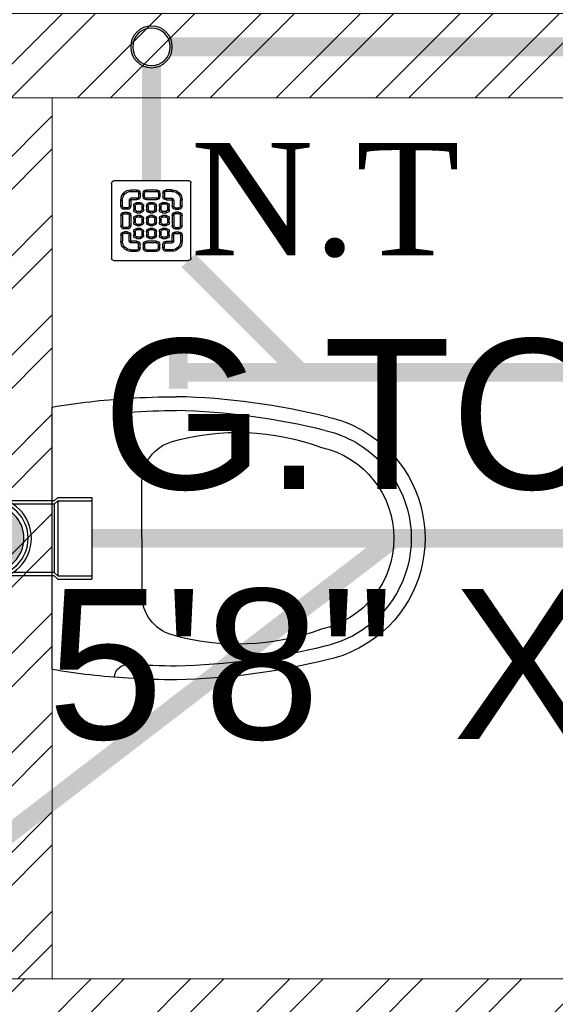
# Model space of a CAD drawing. Header units: inches. Extents: x 119662 to 158499, y 12149 to 20675.
# Tile 15 of 97: x 121752 to 121781, y 19448 to 19500. Entities that reach past the tile are written whole.
import ezdxf

# ---------------------------------------------------------------- set-up
doc = ezdxf.new("R2010")
doc.units = ezdxf.units.IN
doc.header["$MEASUREMENT"] = 0
doc.layers.add('PD_025_TEXT', color=61, linetype='Continuous')
for name, color, linetype, lineweight in [('PD_BRICK WALL_115', 134, 'Continuous', 30), ('PD_FIXTURE', 21, 'Continuous', 25), ('PD_HATCH', 45, 'Continuous', 9), ('PP- 50DIA Soil Waste Sewer pipe', 54, 'Continuous', 25), ('PP- 75DIA Soil Waste Sewer pipe', 90, 'Continuous', 9), ('PP-Soil Pipe', 1, 'Continuous', 25), ('PP-SWP', 1, 'Continuous', 25), ('PP-TEXT', 7, 'Continuous', 40), ('PP-WWP', 3, 'Continuous', 25)]:
    doc.layers.add(name, color=color, linetype=linetype, lineweight=lineweight)
doc.styles.add('Arial', font='GOTHIC.TTF')
doc.styles.add('style1', font='arial.ttf', dxfattribs={"height": 500})
doc.styles.add('TIMES NEW ROMAN', font='times.ttf', dxfattribs={"height": 4})
doc.dimstyles.new('PP-DIM', dxfattribs={"dimtxt": 4, "dimasz": 1, "dimexe": 1, "dimexo": 1, "dimgap": 0.09, "dimtad": 0, "dimdec": 1, "dimzin": 0, "dimdsep": 46, "dimlunit": 4, "dimtxsty": 'TIMES NEW ROMAN', "dimblk": 'ARCHTICK', "dimcen": 0.09, "dimdle": 1, "dimclrd": 256, "dimclre": 256, "dimclrt": 256, "dimadec": 0, "dimazin": 0, "dimtfac": 1, "dimtdec": 4, "dimtofl": 0, "dimtmove": 1, "dimatfit": 3, "dimfxl": 1, "dimtolj": 1, "dimtzin": 0, "dimlwd": -1, "dimlwe": -1, "dimarcsym": 0})

# ---------------------------------------------------------------- blocks, each defined once
blk = doc.blocks.new('A$C24556D30')
at = {"color": 8}
for p, q in [((170.0000553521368, 400.0000540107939), (170.0000553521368, 20.00005401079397)), ((300.0000553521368, 210.000054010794), (300.0000553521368, 292.2294342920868)), ((300.0000553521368, 210.000054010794), (300.0000553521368, 127.7706737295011))]:
    blk.add_line(p, q, dxfattribs=at)
for points in [[(569.74867281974, 385.5564478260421, 0.0549045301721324), (350.0000553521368, 415.000054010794, 0.0549045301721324)], [(279.8877858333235, 412.5391608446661, 0.027530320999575), (170.0000553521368, 400.0000540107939, 0.027530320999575)], [(564.9384326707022, 366.1435245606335, 0.0549045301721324), (349.5301892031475, 395.0055741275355, 0.0549045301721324)], [(300.0000553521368, 210.000054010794), (300.0000553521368, 290.000054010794, 0.7043924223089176)], [(300.0000553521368, 210.000054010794), (300.0000553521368, 130.0000540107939, -0.7043924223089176)], [(564.9384326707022, 53.85658346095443, -0.0549045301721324), (349.5301892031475, 24.99453389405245, -0.0549045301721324)], [(569.74867281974, 34.44366019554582, -0.0549045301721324), (350.0000553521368, 5.000054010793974, -0.0549045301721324)], [(170.0000553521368, 20.00005401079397, 0.0275303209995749), (279.8877858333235, 7.460947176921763, 0.0275303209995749)]]:
    blk.add_lwpolyline(points, format="xyb", dxfattribs=at)
for centre, radius, start, end in [((350.0000553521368, -584.9999459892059), 1000, 90, 94.02043563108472), ((279.9358992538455, 412.5424842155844), 20, 184.5904764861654, 273.8822723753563), ((350.0000553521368, -584.9999459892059), 980, 90, 94.02043563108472), ((530.0000553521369, 210.000054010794), 180, 59.99999999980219, 77.24246783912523), ((439.0485481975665, 15.1852102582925), 348.1009654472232, 69.7009941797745, 105.9249351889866), ((530.0000553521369, 210.000054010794), 160, 59.99999999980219, 77.24246783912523), ((530.0000553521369, 210.000054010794), 180, 0, 59.99999999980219), ((360.0000553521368, 292.2294342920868), 60, 105.9249351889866, 180), ((530.0000553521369, 210.000054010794), 160, 0, 59.99999999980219), ((530.0000553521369, 210.000054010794), 135, 0, 77.24246783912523), ((530.0000553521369, 210.000054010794), 135, 282.7575321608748, 0), ((530.0000553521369, 210.000054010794), 160, 300.0000000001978, 0), ((530.0000553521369, 210.000054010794), 180, 300.0000000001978, 0), ((360.0000553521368, 127.7706737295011), 60, 180, 254.0750648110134), ((439.0485481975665, 404.8148977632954), 348.1009654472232, 254.0750648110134, 290.2990058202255), ((530.0000553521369, 210.000054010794), 160, 282.7575321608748, 300.0000000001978), ((530.0000553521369, 210.000054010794), 180, 282.7575321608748, 300.0000000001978), ((279.9358992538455, 7.457623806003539), 20, 86.1177276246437, 175.4095235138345), ((350.0000553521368, 1005.000054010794), 980, 265.9795643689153, 270), ((350.0000553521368, 1005.000054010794), 1000, 265.9795643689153, 270)]:
    blk.add_arc(centre, radius, start, end, dxfattribs=at)
blk = doc.blocks.new('FIRST FLOOR')
at = {"layer": 'PD_HATCH', "lineweight": 5}
h = blk.add_hatch(dxfattribs=at)
h.set_pattern_fill('ANSI32', color=251, scale=10)
h.set_pattern_definition([(45, (139238.8868120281, 19346.37163246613), (-2.651650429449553, 2.651650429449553), []), (45, (139240.6545789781, 19346.37163246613), (-2.651650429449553, 2.651650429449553), [])])
h.paths.add_polyline_path([(139249.6576681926, 19348.45361296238), (139206.4076681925, 19348.45361296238), (139206.4076681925, 19343.95361296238), (139249.6576681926, 19343.95361296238)])
h.paths.add_polyline_path([(139164.4076681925, 19348.45361296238), (139121.1576681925, 19348.45361296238), (139121.1576681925, 19343.95361296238), (139164.4076681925, 19343.95361296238)], flags=17)
h.paths.add_polyline_path([(139207.6576681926, 19260.7536129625), (139207.6576681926, 19265.25361296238), (139121.1576681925, 19265.25361296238), (139121.1576681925, 19420.75361296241), (139044.1576681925, 19420.75361296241), (139044.1576681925, 19364.75361296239), (139082.1576681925, 19364.75361296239), (139082.1576681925, 19369.25361296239), (139048.6576681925, 19369.25361296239), (139048.6576681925, 19416.25361296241), (139116.6576681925, 19416.25361296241), (139116.6576681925, 19369.25361296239), (139112.1576681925, 19369.25361296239), (139112.1576681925, 19364.75361296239), (139116.6576681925, 19364.75361296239), (139116.6576681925, 19316.75361296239), (139112.1576681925, 19316.75361296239), (139112.1576681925, 19312.2536129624), (139116.6576681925, 19312.25361296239), (139116.6576681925, 19265.25361296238), (139060.6576681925, 19265.25361296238), (139060.6576681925, 19260.75361296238), (139194.1576733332, 19260.75361296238), (139194.1576733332, 19254.75361296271), (139198.6576733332, 19254.7536129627), (139198.6576733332, 19260.75361296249)])
h.paths.add_polyline_path([(139249.6576681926, 19265.25361296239), (139249.6576681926, 19260.75361296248), (139411.6576681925, 19260.75361296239), (139411.6576681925, 19265.25361296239), (139258.6576681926, 19265.25361296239), (139258.6576681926, 19354.75361296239), (139318.6576681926, 19354.75361296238), (139318.6576681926, 19330.75361296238), (139323.1576681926, 19330.75361296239), (139323.1576681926, 19354.75361296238), (139402.6576681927, 19354.75361296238), (139402.6576681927, 19326.75361296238), (139407.1576681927, 19326.75361296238), (139407.1576681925, 19485.75361296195), (139411.6576681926, 19485.75361296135), (139411.6576681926, 19490.25361296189), (139402.6576681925, 19490.25361296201), (139402.6576681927, 19363.75361296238), (139258.6576681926, 19363.75361296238), (139258.6576681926, 19579.7535885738), (139249.6576681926, 19579.7535885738)])
h = blk.add_hatch(dxfattribs=at)
h.set_pattern_fill('ANSI32', color=251, scale=10)
h.set_pattern_definition([(45, (165803.1265799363, 37468.14043095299), (-2.651650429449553, 2.651650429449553), []), (45, (165804.8943468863, 37468.14043095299), (-2.651650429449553, 2.651650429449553), [])])
h.paths.add_polyline_path([(139780.6576681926, 19570.7536129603), (139774.6576681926, 19570.7536129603), (139774.6576681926, 19542.1286129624), (139780.6576681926, 19542.1286129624)])
h.paths.add_polyline_path([(139780.6576681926, 19542.1286129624), (139774.6576681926, 19542.1286129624), (139774.6576681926, 19504.50361296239), (139780.6576681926, 19504.50361296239)])
h.paths.add_polyline_path([(139780.6576681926, 19504.50361296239), (139774.6576681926, 19504.50361296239), (139774.6576681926, 19466.87861296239), (139780.6576681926, 19466.87861296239)])
h.paths.add_polyline_path([(139054.6576681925, 19416.25361296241), (139048.6576681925, 19416.25361296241), (139048.6576681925, 19369.25361296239), (139054.6576681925, 19369.25361296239)])
at = {"layer": 'PD_BRICK WALL_115', "color": 251, "lineweight": 5}
blk.add_line((139054.6576681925, 19416.25361296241), (139054.6576681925, 19369.25361296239), dxfattribs=at)
blk.add_lwpolyline([(139060.6576681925, 19265.25361296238), (139116.6576681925, 19265.25361296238), (139116.6576681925, 19312.25361296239), (139112.1576681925, 19312.2536129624), (139112.1576681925, 19316.75361296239), (139116.6576681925, 19316.75361296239), (139116.6576681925, 19364.75361296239), (139112.1576681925, 19364.75361296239), (139112.1576681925, 19369.25361296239), (139116.6576681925, 19369.25361296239), (139116.6576681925, 19416.25361296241), (139048.6576681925, 19416.25361296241), (139048.6576681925, 19369.25361296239), (139082.1576681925, 19369.25361296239), (139082.1576681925, 19364.75361296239), (139044.1576681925, 19364.75361296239), (139044.1576681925, 19420.75361296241), (139121.1576681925, 19420.75361296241)], dxfattribs=at)
at = {"layer": 'PD_FIXTURE', "color": 251, "ltscale": 12, "xscale": -0.03684210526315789, "yscale": 0.03684210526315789, "zscale": 0.03684210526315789, "rotation": 180}
blk.add_blockref('A$C24556D30', (139048.3945082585, 19400.49045705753), dxfattribs=at)
at = {"layer": 'PD_025_TEXT', "color": 251, "insert": (139018.1197398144, 19403.37834374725), "char_height": 8, "width": 128.4952190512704, "attachment_point": 1, "style": 'style1'}
blk.add_mtext('\\pi39.197;G.TOILET\\P\\pi36.269;5\'8" X 3\'11"', dxfattribs=at)
blk = doc.blocks.new('PP-GRATING')
at = {"linetype": 'Continuous'}
for p, q in [((-49.72758152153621, 52.85331521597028), (49.72758152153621, 52.85331521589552)), ((-53.13747282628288, -49.44342391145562), (-53.13747282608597, 49.44342391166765)), ((-27.56328804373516, 40.69137005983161), (-27.56328804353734, 38.6454352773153)), ((-19.60687500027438, 40.69137005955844), (-27.56328705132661, 40.69137005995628)), ((-19.60687500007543, 38.6454352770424), (-19.60687500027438, 40.69137005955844)), ((-7.103939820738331, 38.64543329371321), (-7.103939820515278, 40.69136807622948)), ((-7.103940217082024, 40.6913679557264), (6.535625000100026, 40.6913679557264)), ((6.535625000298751, 40.6913680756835), (6.535625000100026, 38.64543329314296)), ((19.03855978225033, 40.69137005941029), (26.99497183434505, 40.69137005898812)), ((19.03855978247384, 38.64543527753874), (19.03855978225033, 40.69137005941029)), ((26.99497282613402, 40.69137005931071), (26.99497282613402, 38.64543527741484)), ((52.56915760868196, 50.01173912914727), (52.5691576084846, -48.87510869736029)), ((-38.92959239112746, 27.27913092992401), (-40.9755271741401, 27.27913092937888)), ((-40.9755271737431, 27.27913152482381), (-40.9755271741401, 19.32271800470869)), ((-38.92959239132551, 27.2791315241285), (-38.92959239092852, 19.32271800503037)), ((-29.83654891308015, 19.32271788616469), (-29.83654891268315, 27.27913104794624)), ((-27.79061413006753, 27.27913104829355), (-29.83654891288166, 27.27913092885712)), ((-27.79061413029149, 19.32271788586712), (-27.79061413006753, 27.27913104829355)), ((-19.60687500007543, 38.6454352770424), (-27.56328705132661, 38.6454352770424)), ((-27.56328804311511, 29.55239179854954), (-27.56328804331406, 27.5064570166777)), ((-27.56328804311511, 29.55239179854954), (-19.60687539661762, 29.55239179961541)), ((-27.56328804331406, 27.5064570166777), (-19.60687539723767, 27.50645701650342)), ((-19.60687539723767, 27.50645701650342), (-19.60687539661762, 29.55239179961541)), ((-17.3336141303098, 31.82565266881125), (-17.33361413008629, 36.37217436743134)), ((-15.28767934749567, 36.37217433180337), (-17.3336141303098, 36.37217433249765)), ((-17.3336141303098, 31.82565266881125), (-15.2876793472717, 31.82565266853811)), ((-15.2876793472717, 31.82565266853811), (-15.28767934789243, 36.37217436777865)), ((-11.42313586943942, 36.37217242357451), (-11.42313586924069, 31.8256507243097)), ((-9.377201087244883, 36.37217242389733), (-11.42313586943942, 36.37217242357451)), ((-11.42313586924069, 31.82565076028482), (-9.377201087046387, 31.82565072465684)), ((-9.377201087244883, 36.37217242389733), (-9.377201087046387, 31.82565072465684)), ((-7.103940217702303, 38.64543317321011), (6.535625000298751, 38.64543317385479)), ((-7.103940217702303, 29.55238981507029), (6.535625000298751, 29.55238981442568)), ((-7.103940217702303, 29.55238981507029), (-7.103940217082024, 27.50645503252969)), ((-7.103940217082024, 27.50645503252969), (6.535625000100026, 27.50645503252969)), ((6.535625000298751, 29.55238981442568), (6.535625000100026, 27.50645503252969)), ((8.808885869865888, 31.82565068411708), (8.808885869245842, 36.37217230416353)), ((10.85482065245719, 36.37217219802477), (8.808885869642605, 36.37217219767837)), ((8.808885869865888, 31.82565068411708), (10.85482065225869, 31.82565068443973)), ((10.85482065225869, 31.82565068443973), (10.85482065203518, 36.37217230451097)), ((14.71936413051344, 31.82565266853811), (14.71936413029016, 36.37217436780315)), ((14.71936413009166, 36.3721743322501), (16.76529891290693, 36.37217433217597)), ((16.76529891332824, 31.82565266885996), (14.71936413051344, 31.82565266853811)), ((16.76529891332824, 31.82565266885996), (16.76529891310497, 36.37217436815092)), ((19.03855978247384, 38.64543527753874), (26.99497183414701, 38.64543527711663)), ((26.99497282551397, 29.55239179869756), (19.03856017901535, 29.55239179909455)), ((19.03856017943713, 27.50645701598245), (19.03856017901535, 29.55239179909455)), ((26.99497282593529, 27.50645701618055), (19.03856017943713, 27.50645701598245)), ((26.99497282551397, 29.55239179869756), (26.99497282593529, 27.50645701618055)), ((27.22229891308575, 19.32271788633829), (27.22229891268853, 27.27913104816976)), ((27.22229891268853, 27.27913104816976), (29.26823369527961, 27.27913092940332)), ((29.26823369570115, 19.32271788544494), (29.2682336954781, 27.27913104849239)), ((38.36127717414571, 27.2791315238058), (38.36127717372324, 19.3227180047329)), ((38.36127717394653, 27.27913092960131), (40.40721195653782, 27.27913092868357)), ((40.40721195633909, 27.2791315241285), (40.40721195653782, 19.32271800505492)), ((-38.92959239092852, 19.32271800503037), (-40.97552717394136, 19.32271811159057)), ((-36.65633152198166, 17.04945701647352), (-32.10981017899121, 17.0494570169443)), ((-36.65633152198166, 17.04945701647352), (-36.65633152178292, 15.00352223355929)), ((-36.65633152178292, 15.00352223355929), (-32.10981017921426, 15.00352223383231)), ((-29.83654891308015, 19.32271788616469), (-27.79061413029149, 19.32271788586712)), ((-23.92607065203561, 14.77619622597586), (-23.92607065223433, 19.32271792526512)), ((-21.88013586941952, 19.32271792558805), (-23.92607065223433, 19.32271792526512)), ((-21.88013586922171, 14.77619622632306), (-23.92607065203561, 14.77619622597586)), ((-21.88013586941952, 14.77619626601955), (-21.88013586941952, 19.32271788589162)), ((-19.60687500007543, 23.64191361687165), (-15.06035345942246, 23.64191361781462)), ((-19.60687499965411, 21.59597883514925), (-19.60687500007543, 23.64191361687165)), ((-19.60687480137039, 21.59597875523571), (-15.0603532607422, 21.59597875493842)), ((-15.06035345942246, 23.64191361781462), (-15.06035345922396, 21.59597883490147)), ((-12.78709239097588, 19.32271784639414), (-12.78709239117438, 14.77619614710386)), ((-10.74115760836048, 19.32271796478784), (-12.78709239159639, 19.32271796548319)), ((-12.78709239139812, 14.7761963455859), (-10.74115760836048, 14.77619634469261)), ((-10.74115760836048, 19.32271796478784), (-10.74115760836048, 14.77619634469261)), ((-6.876614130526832, 14.7761961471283), (-6.876614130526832, 19.32271784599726)), ((-4.830679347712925, 19.3227178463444), (-6.876614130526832, 19.32271784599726)), ((-4.830679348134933, 14.77619614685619), (-6.876614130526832, 14.7761961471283)), ((-4.830679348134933, 14.77619614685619), (-4.830679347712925, 19.3227178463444)), ((-2.557418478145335, 23.64191353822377), (1.98910306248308, 23.64191353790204)), ((-2.55741847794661, 21.59597875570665), (-2.557418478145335, 23.64191353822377)), ((-2.55741847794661, 21.59597875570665), (1.989103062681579, 21.59597875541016)), ((1.98910306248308, 23.64191353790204), (1.989103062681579, 21.59597875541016)), ((4.262364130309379, 19.32271788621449), (4.262364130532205, 14.77619626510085)), ((6.308298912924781, 19.32271788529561), (4.262364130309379, 19.32271788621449)), ((4.262364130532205, 14.77619626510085), (6.308298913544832, 14.77619626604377)), ((6.308298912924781, 19.32271788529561), (6.308298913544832, 14.77619626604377)), ((10.17284239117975, 14.77619614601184), (10.1728423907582, 19.32271784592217)), ((12.21877717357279, 19.32271784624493), (10.1728423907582, 19.32271784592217)), ((12.21877717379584, 14.77619614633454), (10.17284239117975, 14.77619614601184)), ((12.21877717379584, 14.77619614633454), (12.21877717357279, 19.32271784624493)), ((14.49203804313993, 23.64191353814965), (19.03855958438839, 23.64191353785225)), ((14.49203804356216, 21.59597875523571), (14.49203804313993, 23.64191353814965)), ((14.49203804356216, 21.59597875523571), (19.03855958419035, 21.59597875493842)), ((19.03855958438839, 23.64191353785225), (19.03855958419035, 21.59597875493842)), ((21.31182065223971, 19.32271788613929), (21.31182065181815, 14.77619626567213)), ((23.35775543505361, 19.32271788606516), (21.31182065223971, 19.32271788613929)), ((21.31182065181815, 14.77619626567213), (23.35775543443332, 14.776196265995)), ((23.35775543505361, 19.32271788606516), (23.35775543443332, 14.776196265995)), ((29.26823369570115, 19.32271788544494), (27.22229891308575, 19.32271788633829)), ((36.08801630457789, 17.04945701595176), (31.54149496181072, 17.04945701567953)), ((36.08801630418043, 15.00352223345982), (31.54149496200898, 15.00352223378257)), ((36.08801630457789, 17.04945701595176), (36.08801630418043, 15.00352223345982)), ((38.36127717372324, 19.3227180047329), (40.40721195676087, 19.32271811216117)), ((-40.97552717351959, 6.819783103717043), (-40.97552717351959, -6.819781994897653)), ((-38.92959239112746, 6.819783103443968), (-40.97552717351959, 6.819783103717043)), ((-38.92959239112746, 6.819783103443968), (-38.92959239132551, -6.819781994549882)), ((-32.10980978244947, 11.1389787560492), (-36.65633132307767, 11.1389787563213)), ((-36.65633132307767, 11.1389787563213), (-36.65633132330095, 9.093043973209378)), ((-32.10980978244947, 9.093043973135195), (-36.65633132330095, 9.093043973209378)), ((-32.10980978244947, 9.093043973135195), (-32.10980978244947, 11.1389787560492)), ((-29.83654891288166, -6.819782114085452), (-29.83654891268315, 6.819783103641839)), ((-29.83654891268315, 6.819783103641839), (-27.79061413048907, 6.819783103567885)), ((-27.79061413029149, -6.819782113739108), (-27.79061413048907, 6.819783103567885)), ((-23.92607065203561, -2.27326066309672), (-23.92607065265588, 2.273261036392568)), ((-21.8801358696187, 2.273261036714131), (-23.92607065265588, 2.273261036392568)), ((-21.8801358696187, -2.273260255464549), (-21.8801358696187, 2.273261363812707)), ((-15.06035365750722, 12.50293527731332), (-19.60687499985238, 12.50293527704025)), ((-19.60687460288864, 12.50293535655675), (-19.60687460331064, 10.45700057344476)), ((-15.0603532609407, 10.45700057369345), (-19.60687460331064, 10.45700057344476)), ((-19.60687499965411, 6.592456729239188), (-15.06035345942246, 6.592456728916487)), ((-19.60687499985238, 4.546521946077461), (-19.60687499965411, 6.592456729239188)), ((-19.60687480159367, 4.546522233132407), (-15.0603532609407, 4.546522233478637)), ((-15.06035326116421, 12.50293535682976), (-15.0603532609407, 10.45700057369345)), ((-15.06035345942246, 6.592456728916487), (-15.06035345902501, 4.546521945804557)), ((-12.78709239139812, 2.273261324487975), (-12.78709239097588, -2.273260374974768)), ((-10.74115760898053, 2.27326107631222), (-12.78709239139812, 2.273261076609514)), ((-10.74115760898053, 2.27326107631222), (-10.74115760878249, -2.273260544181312)), ((-6.876614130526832, -2.273260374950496), (-6.876614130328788, 2.273261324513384)), ((-4.830679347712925, 2.273261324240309), (-6.876614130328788, 2.273261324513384)), ((-4.830679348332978, -2.273260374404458), (-4.830679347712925, 2.273261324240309)), ((1.98910326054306, 12.50293527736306), (-2.557418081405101, 12.50293527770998)), ((-2.557418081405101, 12.50293527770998), (-2.557418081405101, 10.45700049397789)), ((1.989103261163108, 10.45700049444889), (-2.557418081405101, 10.45700049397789)), ((-2.557418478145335, 6.592457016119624), (1.98910306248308, 6.592457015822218)), ((-2.557418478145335, 4.546522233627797), (-2.557418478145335, 6.592457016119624)), ((-2.557418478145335, 4.546522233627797), (1.98910306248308, 4.546522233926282)), ((1.98910326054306, 12.50293527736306), (1.989103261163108, 10.45700049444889)), ((1.98910306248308, 6.592457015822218), (1.98910306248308, 4.546522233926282)), ((4.262364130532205, 2.273261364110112), (4.262364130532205, -2.273260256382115)), ((6.308298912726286, 2.273261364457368), (4.262364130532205, 2.273261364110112)), ((6.308298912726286, 2.273261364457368), (6.308298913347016, -2.273260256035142)), ((10.17284239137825, -2.273260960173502), (10.17284239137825, 2.273260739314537)), ((12.21877717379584, 2.273260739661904), (10.17284239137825, 2.273260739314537)), ((12.21877717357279, -2.273260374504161), (12.21877717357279, 2.273261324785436)), ((19.03855978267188, 12.50293527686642), (14.49203844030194, 12.50293527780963)), ((14.49203844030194, 12.50293527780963), (14.49203843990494, 10.45700049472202)), ((19.03855978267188, 10.45700049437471), (14.49203843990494, 10.45700049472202)), ((14.49203804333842, 6.592456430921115), (19.0385595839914, 6.59245643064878)), ((14.49203804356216, 4.546521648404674), (14.49203804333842, 6.592456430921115)), ((14.49203804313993, 4.546522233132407), (19.03855958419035, 4.546522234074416)), ((19.03855978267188, 12.50293527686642), (19.03855978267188, 10.45700049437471)), ((19.0385595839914, 6.59245643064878), (19.03855958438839, 4.546521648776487)), ((21.31182065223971, 2.273261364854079), (21.31182065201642, -2.273260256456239)), ((23.35775543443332, 2.273260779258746), (21.3118206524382, 2.27326077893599)), ((23.35775543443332, 2.273260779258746), (23.35775543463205, -2.273260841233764)), ((27.22229891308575, -6.819782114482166), (27.22229891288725, 6.819783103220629)), ((29.26823369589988, 6.819783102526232), (27.22229891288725, 6.819783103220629)), ((29.2682336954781, -6.819782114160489), (29.26823369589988, 6.819783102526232)), ((31.5414945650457, 11.13897875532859), (36.0880161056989, 11.13897875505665)), ((31.5414945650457, 9.09304397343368), (31.5414945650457, 11.13897875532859)), ((31.5414945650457, 9.09304397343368), (36.08801610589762, 9.093043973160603)), ((36.0880161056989, 11.13897875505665), (36.08801610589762, 9.093043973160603)), ((38.36127717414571, 6.819783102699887), (38.36127717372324, -6.819781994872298)), ((38.36127717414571, 6.819783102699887), (40.40721195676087, 6.819783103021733)), ((40.40721195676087, 6.819783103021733), (40.40721195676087, -6.819781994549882)), ((-40.9755271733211, -6.819781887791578), (-38.92959239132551, -6.819781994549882)), ((-36.65633152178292, -9.093042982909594), (-32.10981017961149, -9.093042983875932)), ((-36.65633152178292, -9.093042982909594), (-36.65633152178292, -11.13897776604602)), ((-36.65633152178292, -11.13897776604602), (-32.10981017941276, -11.13897776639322)), ((-32.10981017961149, -9.093042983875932), (-32.10981053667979, -11.13897776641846)), ((-29.83654891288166, -6.819782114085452), (-27.79061413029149, -6.819782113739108)), ((-21.8801358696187, -2.273260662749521), (-23.92607065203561, -2.27326066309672)), ((-19.60687500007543, -10.45699942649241), (-15.06035345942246, -10.456999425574)), ((-19.60687499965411, -12.50293420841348), (-19.60687500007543, -10.45699942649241)), ((-15.06035365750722, -4.546521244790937), (-19.60687499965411, -4.546521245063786)), ((-19.60687460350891, -4.546521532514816), (-19.60687460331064, -6.592456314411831)), ((-15.06035326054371, -6.592456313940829), (-19.60687460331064, -6.592456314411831)), ((-19.6068748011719, -12.50293428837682), (-15.0603532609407, -12.50293428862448)), ((-15.0603532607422, -4.546521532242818), (-15.06035326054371, -6.592456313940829)), ((-15.06035345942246, -10.456999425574), (-15.06035345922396, -12.5029342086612)), ((-12.78709239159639, -2.27326054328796), (-10.74115760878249, -2.273260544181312)), ((-4.830679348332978, -2.273260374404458), (-6.876614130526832, -2.273260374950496)), ((1.98910326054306, -4.546521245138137), (-2.557418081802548, -4.546521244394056)), ((-2.557418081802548, -4.546521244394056), (-2.557418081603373, -6.59245602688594)), ((1.989103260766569, -6.592456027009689), (-2.557418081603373, -6.59245602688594)), ((-2.557418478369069, -10.45699950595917), (1.98910306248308, -10.45699950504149)), ((-2.557418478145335, -12.50293428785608), (-2.557418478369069, -10.45699950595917)), ((-2.557418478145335, -12.50293428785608), (1.98910306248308, -12.5029342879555)), ((1.98910326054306, -4.546521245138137), (1.989103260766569, -6.592456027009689)), ((1.98910306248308, -10.45699950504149), (1.98910306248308, -12.5029342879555)), ((4.262364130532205, -2.273260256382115), (6.308298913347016, -2.273260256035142)), ((12.21877717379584, -2.273260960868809), (10.17284239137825, -2.273260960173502)), ((19.03855978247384, -4.54652124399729), (14.4920384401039, -4.546521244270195)), ((14.49203843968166, -4.546521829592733), (14.4920384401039, -6.592456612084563)), ((19.03855978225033, -6.592456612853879), (14.4920384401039, -6.592456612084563)), ((14.49203804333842, -10.45699950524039), (19.03855958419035, -10.4569995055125)), ((14.49203804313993, -12.50293428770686), (14.49203804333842, -10.45699950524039)), ((14.49203804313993, -12.50293428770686), (19.03855958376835, -12.50293428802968)), ((19.03855978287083, -4.546521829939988), (19.03855978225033, -6.592456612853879)), ((19.03855958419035, -10.4569995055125), (19.03855958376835, -12.50293428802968)), ((21.31182065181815, -2.273260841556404), (23.35775543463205, -2.273260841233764)), ((29.2682336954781, -6.819782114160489), (27.22229891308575, -6.819782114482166)), ((36.0880163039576, -9.09304298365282), (31.54149496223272, -9.093042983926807)), ((31.54149496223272, -9.093042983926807), (31.54149531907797, -11.13897776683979)), ((36.08801630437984, -11.13897776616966), (31.54149496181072, -11.13897776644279)), ((36.0880163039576, -9.09304298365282), (36.08801630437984, -11.13897776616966)), ((40.40721195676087, -6.819781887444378), (38.36127717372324, -6.819781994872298)), ((-40.9755271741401, -27.27913193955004), (-40.9755271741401, -19.32271842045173)), ((-38.92959239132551, -19.32271842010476), (-40.97552717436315, -19.32271852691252)), ((-38.92959239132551, -27.27913193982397), (-38.92959239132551, -19.32271842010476)), ((-36.65633152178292, -17.04945743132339), (-36.65633152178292, -15.00352264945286)), ((-36.65633152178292, -15.00352264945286), (-32.10981017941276, -15.00352264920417)), ((-36.65633152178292, -17.04945743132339), (-32.10981017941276, -17.04945743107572)), ((-29.83654891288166, -19.32271830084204), (-27.79061413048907, -19.32271830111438)), ((-29.83654891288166, -19.32271830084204), (-29.83654891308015, -27.27913146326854)), ((-27.79061413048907, -19.32271830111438), (-27.79061413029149, -27.27913146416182)), ((-23.92607065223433, -19.32271681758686), (-23.92607065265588, -14.77619511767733)), ((-21.8801358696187, -14.77619511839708), (-23.92607065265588, -14.77619511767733)), ((-21.88013586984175, -19.32271681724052), (-23.92607065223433, -19.32271681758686)), ((-21.8801358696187, -19.32271677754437), (-21.88013586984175, -14.77619515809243)), ((-15.0603532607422, -21.59597776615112), (-19.60687500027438, -21.59597776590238)), ((-19.60687460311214, -21.59597768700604), (-19.60687460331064, -23.6419124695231)), ((-15.06035326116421, -23.64191246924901), (-19.60687460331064, -23.6419124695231)), ((-15.0603532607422, -21.59597768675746), (-15.06035326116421, -23.64191246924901)), ((-12.78709239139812, -14.77619519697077), (-12.78709239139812, -19.32271689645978)), ((-10.74115760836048, -14.77619507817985), (-12.78709239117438, -14.77619507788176)), ((-12.78709239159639, -19.32271669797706), (-10.74115760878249, -19.32271669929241)), ((-10.74115760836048, -14.77619507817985), (-10.74115760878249, -19.32271669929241)), ((-6.876614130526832, -19.32271689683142), (-6.876614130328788, -14.77619519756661)), ((-4.830679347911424, -14.77619519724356), (-6.876614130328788, -14.77619519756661)), ((-4.830679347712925, -19.32271689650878), (-6.876614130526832, -19.32271689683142)), ((-4.830679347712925, -19.32271689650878), (-4.830679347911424, -14.77619519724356)), ((1.989103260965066, -21.59597776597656), (-2.557418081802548, -21.59597776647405)), ((-2.557418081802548, -21.59597776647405), (-2.557418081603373, -23.64191254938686)), ((1.989103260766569, -23.64191254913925), (-2.557418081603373, -23.64191254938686)), ((1.989103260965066, -21.59597776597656), (1.989103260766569, -23.64191254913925)), ((4.262364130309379, -14.77619515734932), (4.262364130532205, -19.32271677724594)), ((6.308298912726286, -14.77619515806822), (4.262364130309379, -14.77619515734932)), ((4.262364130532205, -19.32271677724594), (6.308298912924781, -19.32271677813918)), ((6.308298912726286, -14.77619515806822), (6.308298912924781, -19.32271677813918)), ((10.1728423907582, -19.32271689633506), (10.17284239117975, -14.77619519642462)), ((12.21877717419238, -14.77619519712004), (10.17284239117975, -14.77619519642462)), ((12.21877717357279, -19.32271689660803), (10.1728423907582, -19.32271689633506)), ((12.21877717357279, -19.32271689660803), (12.21877717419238, -14.77619519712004)), ((19.03855978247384, -21.59597776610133), (14.49203804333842, -21.59597776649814)), ((14.4920384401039, -21.59597776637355), (14.4920384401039, -23.64191254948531)), ((19.03855978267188, -23.64191254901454), (14.4920384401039, -23.64191254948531)), ((19.03855978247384, -21.59597776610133), (19.03855978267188, -23.64191254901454)), ((21.31182065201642, -14.77619515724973), (21.31182065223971, -19.32271677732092)), ((23.35775543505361, -14.77619515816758), (21.31182065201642, -14.77619515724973)), ((21.31182065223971, -19.32271677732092), (23.35775543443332, -19.32271677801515)), ((23.35775543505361, -14.77619515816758), (23.35775543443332, -19.32271677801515)), ((27.22229891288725, -19.32271830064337), (27.22229891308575, -27.27913146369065)), ((29.26823369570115, -19.32271830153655), (27.22229891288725, -19.32271830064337)), ((29.26823369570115, -19.32271830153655), (29.2682336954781, -27.279131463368)), ((36.0880163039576, -15.00352264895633), (31.54149496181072, -15.00352264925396)), ((36.08801630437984, -17.04945743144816), (31.54149496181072, -17.04945743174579)), ((36.08801630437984, -17.04945743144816), (36.0880163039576, -15.00352264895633)), ((38.36127717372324, -19.32271842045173), (40.40721195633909, -19.32271852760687)), ((38.36127717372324, -27.27913193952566), (38.36127717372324, -19.32271842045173)), ((40.40721195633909, -27.27913193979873), (40.40721195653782, -19.32271842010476)), ((-38.92959239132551, -27.2791313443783), (-40.97552717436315, -27.27913134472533)), ((-27.79061413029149, -27.27913146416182), (-29.83654891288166, -27.27913134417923)), ((-27.56328804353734, -27.50645743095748), (-19.60687539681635, -27.50645743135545)), ((-27.56328804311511, -29.55239221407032), (-27.56328804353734, -27.50645743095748)), ((-27.56328804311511, -29.55239221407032), (-19.60687539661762, -29.5523922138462)), ((-27.56328804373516, -40.69137047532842), (-27.56328804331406, -38.64543569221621)), ((-19.60687500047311, -38.6454356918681), (-27.56328705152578, -38.64543569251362)), ((-19.60687539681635, -27.50645743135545), (-19.60687539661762, -29.5523922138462)), ((-19.60687500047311, -38.6454356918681), (-19.60687500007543, -40.69137047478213)), ((-17.33361413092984, -31.82565308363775), (-17.33361413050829, -36.37217478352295)), ((-17.33361413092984, -31.82565308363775), (-15.28767934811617, -31.82565308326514)), ((-15.28767934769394, -36.37217474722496), (-17.33361413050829, -36.37217474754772)), ((-15.28767934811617, -31.82565308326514), (-15.28767934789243, -36.37217478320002)), ((-11.42313586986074, -36.37217341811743), (-11.42313587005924, -31.82565171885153)), ((-11.42313587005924, -31.82565175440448), (-9.377201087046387, -31.82565171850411)), ((-9.377201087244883, -36.37217341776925), (-11.42313586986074, -36.37217341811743)), ((-9.377201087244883, -36.37217341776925), (-9.377201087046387, -31.82565171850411)), ((-7.103940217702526, -27.5064560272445), (6.535624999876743, -27.50645602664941)), ((-7.103940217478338, -29.55239081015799), (-7.103940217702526, -27.5064560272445)), ((-7.103940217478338, -29.55239081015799), (6.535624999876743, -29.5523908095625)), ((6.535624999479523, -38.64543428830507), (-7.103939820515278, -38.6454342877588)), ((-7.103939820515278, -38.6454342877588), (-7.103939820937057, -40.6913690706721)), ((6.546979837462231, -38.68367258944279), (6.535517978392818, -40.72957526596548)), ((6.535624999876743, -29.5523908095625), (6.535624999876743, -27.50645602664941)), ((8.808885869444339, -31.82565168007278), (8.808885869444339, -36.37217329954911)), ((8.808885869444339, -31.82565168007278), (10.85482065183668, -31.82565167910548)), ((8.83294082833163, -36.42318279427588), (10.87884350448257, -36.4346446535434)), ((10.85482065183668, -31.82565167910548), (10.85482065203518, -36.37217329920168)), ((14.71936413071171, -31.82565308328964), (14.71936412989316, -36.37217478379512)), ((16.76529891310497, -31.82565308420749), (14.71936413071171, -31.82565308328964)), ((14.71936412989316, -36.3721747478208), (16.76529891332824, -36.37217474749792)), ((16.76529891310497, -31.82565308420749), (16.76529891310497, -36.37217478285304)), ((26.99497282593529, -27.50645743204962), (19.03856017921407, -27.50645743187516)), ((19.03856017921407, -27.50645743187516), (19.03856017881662, -29.55239221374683)), ((26.99497282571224, -29.55239221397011), (19.03856017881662, -29.55239221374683)), ((19.03855978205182, -38.64543569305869), (19.03855978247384, -40.69137047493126)), ((19.03855978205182, -38.64543569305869), (26.99497183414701, -38.64543569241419)), ((26.99497282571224, -29.55239221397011), (26.99497282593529, -27.50645743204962)), ((26.99497282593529, -40.69137047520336), (26.99497282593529, -38.64543569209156)), ((27.22229891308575, -27.27913146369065), (29.26823369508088, -27.27913134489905)), ((38.36127717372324, -27.27913134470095), (40.40721195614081, -27.27913134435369)), ((-19.60687500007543, -40.69137047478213), (-27.56328705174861, -40.69137047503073)), ((6.535624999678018, -40.6913690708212), (-7.103939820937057, -40.6913690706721)), ((19.03855978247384, -40.69137047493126), (26.99497183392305, -40.69137047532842)), ((49.15926630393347, -52.28500000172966), (-50.29589673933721, -52.28500000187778))]:
    blk.add_line(p, q, dxfattribs=at)
for centre, radius, start, end in [((-49.72758152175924, 49.44342391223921), 3.409891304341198, 89.99999999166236, 179.9999999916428), ((49.72758152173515, 50.01173912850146), 2.841576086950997, 359.9999999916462, 89.99999999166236), ((-27.56328804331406, 27.27913092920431), 13.41223913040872, 89.99999498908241, 179.9999970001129), ((-19.60687499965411, 36.37217440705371), 4.319195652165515, 359.9999990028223, 89.99999999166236), ((-7.103940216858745, 36.37217242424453), 4.319195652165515, 89.99998998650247, 179.9999999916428), ((6.535625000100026, 36.37217242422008), 4.319195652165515, 359.9999970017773, 89.99999999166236), ((19.03855978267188, 36.37217440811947), 4.319195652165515, 89.99999999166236, 180.0000010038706), ((26.99497282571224, 27.27913092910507), 13.41223913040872, 3.0032057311e-06, 90.00000499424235), ((-27.56328804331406, 27.27913092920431), 11.366304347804, 89.99999498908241, 179.9999970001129), ((-27.56328804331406, 27.27913092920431), 2.273260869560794, 89.99999999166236, 179.9999970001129), ((-27.56328804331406, 27.27913092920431), 0.2273260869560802, 89.99999999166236, 179.9999970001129), ((-19.60687499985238, 31.82565266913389), 4.319195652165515, 269.9999899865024, 359.9999999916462), ((-19.60687499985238, 31.82565266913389), 2.273260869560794, 269.9999899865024, 359.9999999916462), ((-19.60687499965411, 36.37217440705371), 2.273260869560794, 359.9999990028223, 89.99999999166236), ((-7.103940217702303, 31.82565068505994), 4.319195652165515, 179.9999990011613, 269.9999999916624), ((-7.103940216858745, 36.37217242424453), 2.273260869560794, 89.99998998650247, 179.9999999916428), ((-7.103940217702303, 31.82565068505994), 2.273260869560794, 179.9999990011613, 269.9999999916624), ((6.535625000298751, 31.8256506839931), 4.319195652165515, 269.9999999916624, 359.9999999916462), ((6.535625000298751, 31.8256506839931), 2.273260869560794, 269.9999999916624, 359.9999999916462), ((6.535625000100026, 36.37217242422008), 2.273260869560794, 359.9999970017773, 89.99999999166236), ((19.03855978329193, 31.82565266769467), 4.319195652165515, 179.9999999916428, 270.0000099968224), ((19.03855978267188, 36.37217440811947), 2.273260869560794, 89.99999999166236, 180.0000010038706), ((19.03855978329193, 31.82565266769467), 2.273260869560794, 179.9999999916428, 270.0000099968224), ((26.99497282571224, 27.27913092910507), 11.366304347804, 3.0032057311e-06, 90.00000499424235), ((26.99497282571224, 27.27913092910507), 2.273260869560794, 3.0032057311e-06, 89.99999999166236), ((26.99497282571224, 27.27913092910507), 0.2273260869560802, 3.0032057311e-06, 89.99999999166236), ((-36.65633152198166, 19.3227178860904), 4.319195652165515, 179.9999970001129, 269.9999999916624), ((-36.65633152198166, 19.3227178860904), 2.273260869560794, 179.9999970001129, 269.9999999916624), ((-32.10980978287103, 19.32271788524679), 4.319195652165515, 269.9999899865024, 359.9999999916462), ((-32.10980978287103, 19.32271788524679), 2.273260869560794, 269.9999899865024, 359.9999999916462), ((-19.60687499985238, 19.32271796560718), 4.319195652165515, 89.99999999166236, 180.0000010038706), ((-19.60687499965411, 14.77619622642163), 4.319195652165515, 179.9999999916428, 270.0000099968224), ((-19.60687499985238, 19.32271788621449), 2.273260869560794, 89.99999498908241, 179.9999999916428), ((-19.60687499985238, 19.32271796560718), 2.273260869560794, 89.99999999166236, 180.0000010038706), ((-19.60687499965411, 14.77619614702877), 2.273260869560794, 179.9999970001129, 269.9999999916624), ((-15.0603532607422, 19.32271796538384), 4.319195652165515, 359.9999999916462, 90.00000499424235), ((-15.0603532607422, 19.32271788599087), 2.273260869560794, 359.9999990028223, 89.99999999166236), ((-15.0603532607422, 14.77619614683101), 2.273260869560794, 269.9999899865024, 359.9999999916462), ((-15.06035326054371, 14.7761962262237), 4.319195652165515, 269.9999999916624, 3.0032057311e-06), ((-2.557418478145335, 19.32271788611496), 4.319195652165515, 89.99999999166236, 180.0000010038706), ((-2.55741847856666, 14.77619614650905), 4.319195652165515, 179.9999999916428, 270.0000099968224), ((-2.557418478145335, 19.32271788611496), 2.273260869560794, 89.99999999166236, 180.0000010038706), ((-2.557418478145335, 19.32271788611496), 2.273260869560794, 89.99999999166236, 180.0000010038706), ((-2.55741847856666, 14.77619614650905), 2.273260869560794, 179.9999999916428, 270.0000099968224), ((1.989103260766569, 19.32271788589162), 4.319195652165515, 359.9999999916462, 90.00000499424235), ((1.989103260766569, 19.32271788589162), 2.273260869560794, 359.9999999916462, 90.00000499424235), ((1.98910326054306, 14.77619614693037), 2.273260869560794, 269.9999999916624, 3.0032057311e-06), ((1.98910326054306, 14.77619614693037), 4.319195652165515, 269.9999999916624, 3.0032057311e-06), ((14.49203804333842, 19.3227178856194), 4.319195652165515, 89.99999999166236, 180.0000010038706), ((14.49203804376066, 14.77619614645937), 4.319195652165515, 179.9999999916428, 270.0000099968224), ((14.49203804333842, 19.3227178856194), 2.273260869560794, 89.99999999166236, 180.0000010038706), ((14.49203804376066, 14.77619614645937), 2.273260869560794, 179.9999999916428, 270.0000099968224), ((19.03855978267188, 19.32271788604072), 4.319195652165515, 359.9999999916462, 90.00000499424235), ((19.03855978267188, 19.32271788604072), 2.273260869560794, 359.9999999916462, 90.00000499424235), ((19.03855978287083, 14.77619614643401), 2.273260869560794, 269.9999999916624, 3.0032057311e-06), ((19.03855978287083, 14.77619614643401), 4.319195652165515, 269.9999999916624, 3.0032057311e-06), ((31.54149456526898, 19.32271788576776), 4.319195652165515, 179.9999999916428, 270.0000099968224), ((31.54149456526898, 19.32271788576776), 2.273260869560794, 179.9999999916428, 270.0000099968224), ((36.08801630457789, 19.32271788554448), 2.273260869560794, 269.9999999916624, 3.0032057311e-06), ((36.08801630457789, 19.32271788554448), 4.319195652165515, 269.9999999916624, 3.0032057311e-06), ((-36.65633152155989, 6.819783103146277), 4.319195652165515, 89.99999498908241, 179.9999999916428), ((-36.65633152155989, 6.819783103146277), 2.273260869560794, 89.99999498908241, 179.9999999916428), ((-32.10980978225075, 6.81978310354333), 4.319195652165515, 359.9999999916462, 89.99999999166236), ((-32.10980978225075, 6.81978310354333), 2.273260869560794, 359.9999999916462, 89.99999999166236), ((-19.60687500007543, 2.273261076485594), 4.319195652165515, 89.99999999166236, 180.0000010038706), ((-19.60687499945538, 2.273261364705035), 2.273260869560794, 89.99999498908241, 179.9999999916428), ((-19.60687500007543, 2.273261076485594), 2.273260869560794, 89.99999999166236, 180.0000010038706), ((-15.0603532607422, 2.273261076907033), 4.319195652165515, 359.9999999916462, 90.00000499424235), ((-15.0603532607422, 2.273261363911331), 2.273260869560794, 359.9999990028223, 89.99999999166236), ((-2.557418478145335, 2.273261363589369), 4.319195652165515, 89.99999999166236, 180.0000010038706), ((-2.557418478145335, 2.273261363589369), 2.273260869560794, 89.99999999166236, 180.0000010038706), ((-2.557418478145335, 2.273261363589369), 2.273260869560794, 89.99999999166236, 180.0000010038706), ((1.989103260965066, 2.273261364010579), 4.319195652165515, 359.9999999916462, 90.00000499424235), ((1.989103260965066, 2.273261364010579), 2.273260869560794, 359.9999999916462, 90.00000499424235), ((14.49203804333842, 2.273260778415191), 4.319195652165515, 89.99999999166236, 180.0000010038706), ((14.49203804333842, 2.273261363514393), 2.273260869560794, 89.99999999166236, 180.0000010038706), ((14.49203804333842, 2.273260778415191), 2.273260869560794, 89.99999999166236, 180.0000010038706), ((19.03855978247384, 2.273260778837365), 4.319195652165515, 359.9999999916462, 90.00000499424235), ((19.03855978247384, 2.273261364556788), 2.273260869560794, 359.9999999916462, 90.00000499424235), ((31.54149456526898, 6.819783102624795), 4.319195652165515, 89.99999999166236, 179.9999999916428), ((31.54149456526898, 6.819783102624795), 2.273260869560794, 89.99999999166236, 179.9999999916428), ((36.08801630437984, 6.819783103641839), 4.319195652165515, 359.9999999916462, 90.00000499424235), ((36.08801630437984, 6.819783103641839), 2.273260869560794, 359.9999999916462, 90.00000499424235), ((-36.65633152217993, -6.81978211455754), 4.319195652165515, 179.9999970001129, 269.9999999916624), ((-36.65633152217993, -6.81978211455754), 2.273260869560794, 179.9999970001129, 269.9999999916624), ((-32.10980978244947, -6.819782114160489), 4.319195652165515, 269.9999899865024, 359.9999999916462), ((-32.10980978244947, -6.819782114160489), 2.273260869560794, 269.9999899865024, 359.9999999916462), ((-19.60687499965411, -2.273260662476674), 4.319195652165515, 179.9999999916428, 270.0000099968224), ((-19.60687499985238, -14.77619507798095), 4.319195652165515, 89.99999999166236, 180.0000010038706), ((-19.60687499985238, -2.273260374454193), 2.273260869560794, 179.9999970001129, 269.9999999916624), ((-19.60687500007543, -14.77619515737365), 2.273260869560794, 89.99999498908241, 179.9999999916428), ((-19.60687499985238, -14.77619507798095), 2.273260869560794, 89.99999999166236, 180.0000010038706), ((-15.0603532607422, -2.273260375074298), 2.273260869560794, 269.9999899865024, 359.9999999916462), ((-15.0603532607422, -2.273260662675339), 4.319195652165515, 269.9999999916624, 3.0032057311e-06), ((-15.0603532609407, -14.77619507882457), 4.319195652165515, 359.9999999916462, 90.00000499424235), ((-15.06035326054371, -14.77619515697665), 2.273260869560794, 359.9999990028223, 89.99999999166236), ((-2.55741847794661, -2.273260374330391), 4.319195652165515, 179.9999999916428, 270.0000099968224), ((-2.557418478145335, -14.77619515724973), 4.319195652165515, 89.99999999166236, 180.0000010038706), ((-2.55741847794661, -2.273260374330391), 2.273260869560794, 179.9999999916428, 270.0000099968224), ((-2.557418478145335, -14.77619515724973), 2.273260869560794, 89.99999999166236, 180.0000010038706), ((-2.557418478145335, -14.77619515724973), 2.273260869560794, 89.99999999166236, 180.0000010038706), ((1.98910326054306, -2.273260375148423), 2.273260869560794, 269.9999999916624, 3.0032057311e-06), ((1.98910326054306, -2.273260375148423), 4.319195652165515, 269.9999999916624, 3.0032057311e-06), ((1.989103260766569, -14.77619515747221), 4.319195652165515, 359.9999999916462, 90.00000499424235), ((1.989103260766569, -14.77619515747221), 2.273260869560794, 359.9999999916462, 90.00000499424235), ((14.49203804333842, -2.273260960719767), 4.319195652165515, 179.9999999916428, 270.0000099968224), ((14.4920380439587, -14.77619515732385), 4.319195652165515, 89.99999999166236, 180.0000010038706), ((14.49203804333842, -2.273260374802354), 2.273260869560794, 179.9999999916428, 270.0000099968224), ((14.4920380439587, -14.77619515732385), 2.273260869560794, 89.99999999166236, 180.0000010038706), ((14.4920380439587, -14.77619515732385), 2.273260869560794, 89.99999999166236, 180.0000010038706), ((19.03855978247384, -2.273260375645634), 2.273260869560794, 269.9999999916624, 3.0032057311e-06), ((19.03855978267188, -2.273260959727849), 4.319195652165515, 269.9999999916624, 3.0032057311e-06), ((19.03855978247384, -14.77619515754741), 4.319195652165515, 359.9999999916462, 90.00000499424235), ((19.03855978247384, -14.77619515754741), 2.273260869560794, 359.9999999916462, 90.00000499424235), ((31.54149456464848, -6.819782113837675), 4.319195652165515, 179.9999999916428, 270.0000099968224), ((31.54149456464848, -6.819782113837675), 2.273260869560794, 179.9999999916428, 270.0000099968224), ((36.0880163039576, -6.819782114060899), 2.273260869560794, 269.9999999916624, 3.0032057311e-06), ((36.0880163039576, -6.819782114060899), 4.319195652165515, 269.9999999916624, 3.0032057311e-06), ((-36.65633152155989, -19.32271830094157), 4.319195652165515, 89.99999999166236, 180.00000300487), ((-36.65633152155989, -19.32271830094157), 2.273260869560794, 89.99999999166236, 180.00000300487), ((-32.10980978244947, -19.32271830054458), 4.319195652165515, 359.9999999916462, 90.00000999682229), ((-32.10980978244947, -19.32271830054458), 2.273260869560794, 359.9999999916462, 90.00000999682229), ((-19.60687499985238, -19.32271681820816), 4.319195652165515, 179.9999999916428, 270.0000099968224), ((-19.60687500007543, -19.32271689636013), 2.273260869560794, 179.9999970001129, 269.9999999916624), ((-15.0603532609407, -19.32271689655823), 2.273260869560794, 269.9999999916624, 359.9999999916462), ((-15.0603532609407, -19.32271681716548), 4.319195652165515, 269.9999999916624, 3.0032057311e-06), ((-2.557418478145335, -19.32271689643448), 4.319195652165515, 179.9999999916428, 270.0000099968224), ((-2.557418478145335, -19.32271689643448), 2.273260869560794, 179.9999999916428, 270.0000099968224), ((1.989103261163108, -19.32271689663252), 2.273260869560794, 269.9999999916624, 3.0032057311e-06), ((1.989103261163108, -19.32271689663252), 4.319195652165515, 269.9999999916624, 3.0032057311e-06), ((14.49203804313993, -19.32271689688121), 4.319195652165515, 179.9999999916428, 270.0000099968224), ((14.49203804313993, -19.32271689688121), 2.273260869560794, 179.9999999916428, 269.9999999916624), ((19.03855978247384, -19.32271689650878), 2.273260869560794, 269.9999999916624, 3.0032057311e-06), ((19.03855978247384, -19.32271689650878), 4.319195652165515, 269.9999999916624, 3.0032057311e-06), ((31.54149456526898, -19.32271830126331), 4.319195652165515, 89.99998998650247, 179.9999999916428), ((31.54149456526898, -19.32271830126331), 2.273260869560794, 89.99998998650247, 179.9999999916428), ((36.08801630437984, -19.32271830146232), 4.319195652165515, 359.9999970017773, 89.99999999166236), ((36.08801630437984, -19.32271830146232), 2.273260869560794, 359.9999970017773, 89.99999999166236), ((-27.56328804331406, -27.27913134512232), 13.41223913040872, 180.00000300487, 270.0000049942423), ((-27.56328804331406, -27.27913134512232), 11.366304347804, 180.00000300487, 270.0000049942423), ((-27.56328804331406, -27.27913134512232), 2.273260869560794, 180.00000300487, 269.9999999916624), ((-27.56328804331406, -27.27913134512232), 0.2273260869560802, 180.00000300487, 269.9999999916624), ((-19.60687499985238, -31.82565308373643), 4.319195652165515, 359.9999999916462, 90.00000999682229), ((-19.60687499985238, -31.82565308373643), 2.273260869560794, 359.9999999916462, 90.00000999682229), ((-19.60687500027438, -36.37217482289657), 4.319195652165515, 269.9999999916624, 1.0038705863e-06), ((-19.60687500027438, -36.37217482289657), 2.273260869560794, 269.9999999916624, 1.0038705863e-06), ((-7.103940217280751, -31.82565167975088), 4.319195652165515, 89.99999999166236, 180.0000010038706), ((-7.103940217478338, -36.37217341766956), 4.319195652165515, 179.9999999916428, 270.0000099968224), ((-7.103940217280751, -31.82565167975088), 2.273260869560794, 89.99999999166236, 180.0000010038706), ((-7.103940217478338, -36.37217341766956), 2.273260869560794, 179.9999999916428, 270.0000099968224), ((6.559715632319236, -36.41044739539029), 4.319195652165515, 269.6790024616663, 359.6790124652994), ((6.535624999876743, -31.82565167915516), 4.319195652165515, 359.9999999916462, 89.99999999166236), ((6.535624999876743, -31.82565167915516), 2.273260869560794, 359.9999999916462, 89.99999999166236), ((6.559715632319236, -36.41044739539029), 2.273260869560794, 269.6790024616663, 359.6790124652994), ((19.03855978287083, -31.82565308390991), 4.319195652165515, 89.99998998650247, 179.9999999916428), ((19.03855978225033, -36.37217482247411), 4.319195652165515, 179.9999990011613, 269.9999999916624), ((19.03855978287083, -31.82565308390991), 2.273260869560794, 89.99998998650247, 179.9999999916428), ((19.03855978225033, -36.37217482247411), 2.273260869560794, 179.9999990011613, 269.9999999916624), ((26.99497282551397, -27.27913134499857), 2.273260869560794, 269.9999999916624, 359.9999970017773), ((26.99497282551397, -27.27913134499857), 0.2273260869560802, 269.9999999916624, 359.9999970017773), ((26.99497282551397, -27.27913134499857), 13.41223913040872, 269.9999949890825, 359.9999970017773), ((26.99497282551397, -27.27913134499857), 11.366304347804, 269.9999949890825, 359.9999970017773), ((-50.67448384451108, -49.82211509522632), 2.491931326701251, 171.2590690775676, 278.7566635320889), ((49.15926630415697, -48.87510869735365), 3.409891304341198, 269.9999999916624, 359.9999999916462)]:
    blk.add_arc(centre, radius, start, end, dxfattribs=at)
blk = doc.blocks.new('BT-PP')
for radius in [37.51963646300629, 33.76767281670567]:
    blk.add_circle((0, 4.547473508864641e-13), radius)
blk = doc.blocks.new('PP-WC CONNECTOR BEND')
at = {"lineweight": 30}
h = blk.add_hatch(color=256, dxfattribs=at)
edge = h.paths.add_edge_path()
edge.add_ellipse((-79.84568734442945, 16.06918967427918), major_axis=(19.39290396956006, 18.32186724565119), ratio=1, start_angle=96.33861705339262, end_angle=173.6613829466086, ccw=False)
edge.add_ellipse((-101.1428493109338, 0.0003864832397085), major_axis=(22.89194586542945, -24.23013451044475), ratio=0.9999999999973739, start_angle=-45.00000000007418, end_angle=134.9999999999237, ccw=False)
edge.add_ellipse((-122.4400112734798, -16.0684167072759), major_axis=(18.3218672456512, -19.39290396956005), ratio=1, start_angle=6.33861705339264, end_angle=83.66138294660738)
at = {"linetype": 'Continuous'}
for p, q in [((-34.09090909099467, 40.90909090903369), (-37.50000000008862, 37.49999999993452)), ((-34.09090909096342, 40.90909090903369), (-5.70708e-11, 40.90909090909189)), ((5.72413e-11, -40.90909090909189), (-5.70708e-11, 40.90909090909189)), ((-37.50000000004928, 37.49999999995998), (-84.90057435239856, 37.49999999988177)), ((-37.49999999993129, -37.50000000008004), (-84.90057435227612, -37.50000000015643)), ((-34.09090909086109, -40.90909090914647), (-37.4999999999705, -37.50000000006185)), ((-34.09090909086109, -40.90909090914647), (5.72413e-11, -40.90909090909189))]:
    blk.add_line(p, q, dxfattribs=at)
at = {"linetype": 'Continuous', "ltscale": 0.005}
for p, q in [((-37.50000000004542, 34.09090909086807), (-78.63664915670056, 34.09090909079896)), ((-34.09090909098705, 37.49999999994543), (-37.50000000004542, 34.09090909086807)), ((-37.49999999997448, -34.09090909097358), (-37.50000000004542, 34.09090909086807)), ((-34.09090909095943, 37.49999999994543), (-6.89511e-11, 37.5)), ((-34.09090909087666, -37.50000000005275), (-34.09090909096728, 37.49999999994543)), ((-37.49999999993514, -34.09090909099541), (-78.63664915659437, -34.09090909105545)), ((-34.09090909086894, -37.50000000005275), (-37.49999999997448, -34.09090909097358)), ((-34.09090909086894, -37.50000000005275), (4.14389e-11, -37.5))]:
    blk.add_line(p, q, dxfattribs=at)
at = {"linetype": 'Continuous'}
blk.add_circle((-101.2499999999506, -1.69166e-10), 40.90909090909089, dxfattribs=at)
at = {"lineweight": 30}
for radius in [37.50049768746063, 33.33377572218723]:
    blk.add_circle((-101.1428493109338, 0.0003864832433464), radius, dxfattribs=at)
for centre, start, end in [((-79.84568734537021, 16.06918967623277), 139.7119494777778, 217.0347153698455), ((-122.4400112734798, -16.0684167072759), 319.7119494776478, 37.03471536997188)]:
    blk.add_arc(centre, 26.67912186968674, start, end, dxfattribs=at)

msp = doc.modelspace()

# ---------------------------------------------------------------- block references
at = {"color": 8}
msp.add_blockref('FIRST FLOOR', (-17300.78625003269, 79.92778982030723), dxfattribs=at)

# ---------------------------------------------------------------- next in the draw order: linework, layer by layer
at = {"layer": 'PP- 50DIA Soil Waste Sewer pipe'}
for points in [[(121760.1685577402, 19498.89461288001, 0.9999999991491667, 0.9999999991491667, 0), (121799.0542621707, 19498.89461288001, 0.9999999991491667, 0.9999999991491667, 0), (121799.0542621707, 19491.46131022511, 0.9999999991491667, 0.9999999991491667, 0)], [(121759.168557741, 19491.75408944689, 0.9999999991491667, 0.9999999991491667, 0), (121759.168557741, 19497.89461288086, 0.9999999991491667, 0.9999999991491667, 0)]]:
    msp.add_lwpolyline(points, format="xyseb", dxfattribs=at)
at = {"layer": 'PP- 75DIA Soil Waste Sewer pipe', "ltscale": 0.015, "const_width": 0.9999999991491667}
for points in [[(121761.1341296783, 19487.50296874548), (121767.0984595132, 19481.53863891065), (122133.6224896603, 19481.53863891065), (122143.1442640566, 19491.0604133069)], [(121760.6063080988, 19482.73503132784), (121760.6063080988, 19480.66968020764)], [(121767.0984595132, 19481.53863891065), (121760.782820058, 19481.53863891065)]]:
    msp.add_lwpolyline(points, dxfattribs=at)
at = {"layer": 'PP-Soil Pipe', "color": 1, "ltscale": 0.015, "const_width": 0.9999999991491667}
for points in [[(121755.9809385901, 19472.68138231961), (122126.5083129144, 19472.68138231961), (122137.0898355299, 19483.26290493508)], [(121750.8529651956, 19371.98047682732), (121750.8529651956, 19456.37037071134), (121772.1082603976, 19472.68140293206)]]:
    msp.add_lwpolyline(points, dxfattribs=at)

# ---------------------------------------------------------------- next in the draw order: block references
at = {"layer": 'PP- 50DIA Soil Waste Sewer pipe', "xscale": -0.02961412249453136, "yscale": 0.02961412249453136, "zscale": 0.02961412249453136, "rotation": 270}
msp.add_blockref('BT-PP', (121759.168557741, 19498.89461288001), dxfattribs=at)
at = {"layer": 'PP-SWP', "xscale": -0.05333333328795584, "yscale": 0.05333333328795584, "zscale": 0.05333333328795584, "rotation": 180.000000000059}
msp.add_blockref('PP-WC CONNECTOR BEND', (121755.9809385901, 19472.68140293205), dxfattribs=at)
at = {"layer": 'PP-WWP', "xscale": -0.04021621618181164, "yscale": 0.04021621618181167, "zscale": 40.21621618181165, "rotation": 89.99999999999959}
msp.add_blockref('PP-GRATING', (121759.168557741, 19489.61710135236), dxfattribs=at)

# ---------------------------------------------------------------- next in the draw order: texts
at = {"layer": 'PP-TEXT', "insert": (121761.2712626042, 19487.64010167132), "char_height": 5.999999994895, "width": 26.66140014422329, "attachment_point": 7, "style": 'Arial'}
msp.add_mtext('{\\fTimes New Roman|b0|i0|c0|p0;N.T}', dxfattribs=at)

# ---------------------------------------------------------------- next in the draw order: leaders
at = {"layer": 'PP-TEXT', "lineweight": 70, "ltscale": 12}
msp.add_leader([(121799.0542621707, 19499.26671406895), (121799.0542621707, 19510.90474200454), (121748.6857602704, 19510.90474200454)], dimstyle='PP-DIM', override={"dimtxt": 8.5, "dimasz": 5, "dimtad": 0, "dimdec": 1, "dimcen": 0, "dimtfac": 12, "dimtdec": 1, "dimfxl": 7, "dimfxlon": 1, "dimlwd": 18, "dimarcsym": 1}, dxfattribs=at)

doc.saveas('drawing.dxf')
